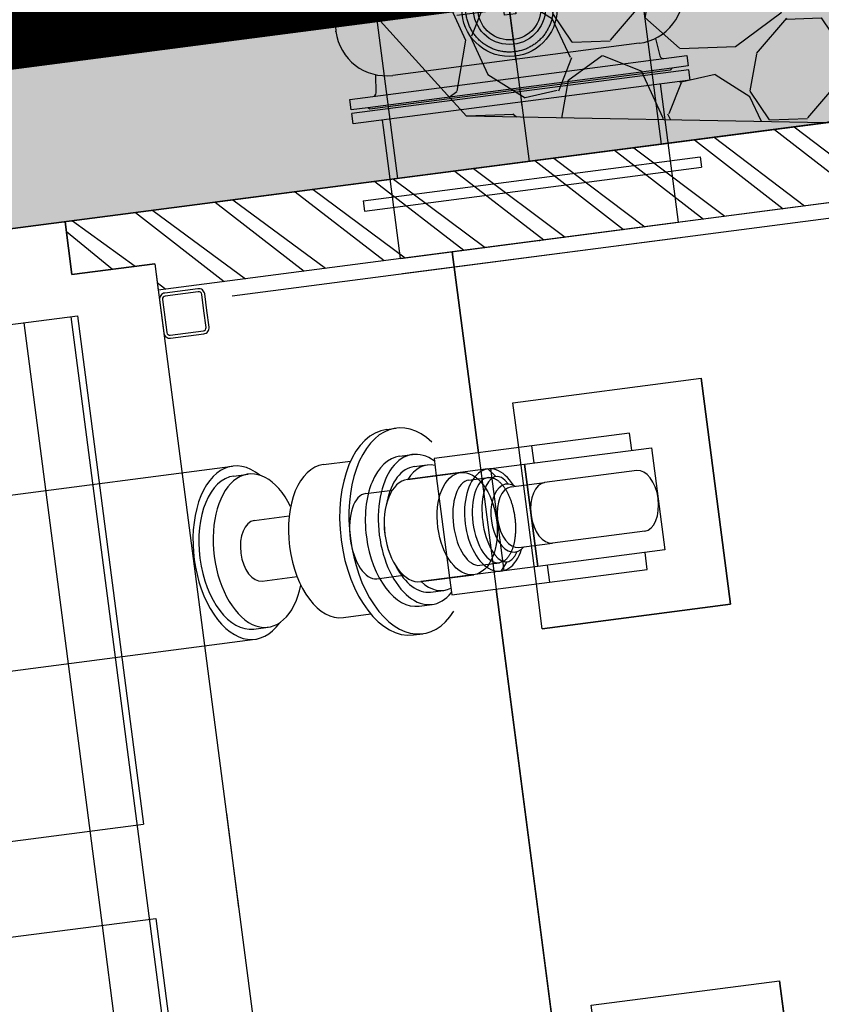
# Model space of a CAD drawing. Extents: x 117893332 to 118394757, y 454959407 to 455669244.
# Tile 217 of 256: x 118207908 to 118210019, y 455259149 to 455261741. Entities that reach past the tile are written whole.
import ezdxf

# ---------------------------------------------------------------- set-up
doc = ezdxf.new("R2010")
doc.units = 0
doc.header["$LTSCALE"] = 200
for name, pattern in [('CENTER', [2, 1.25, -0.25, 0.25, -0.25]), ('DASHED', [19.049999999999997, 12.7, -6.35]), ('HIDDEN2', [4.762499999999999, 3.175, -1.5875]), ('Tauw_HIDDEN3', [2.8, 2, -0.8]), ('Tauw_L_Center1', [13, 8, -1.67, 1.66, -1.67])]:
    doc.linetypes.add(name, pattern=pattern)
doc.layers.get('0').update_dxf_attribs({"linetype": 'CONTINUOUS'})
for name, color, linetype in [('EL_N_A_EB00----REVISIE~-_-----', 1, 'CONTINUOUS'), ('KABELLOOP', 6, 'CONTINUOUS'), ('LEIDINGLOOP', 6, 'CONTINUOUS'), ('ME_N_A_EB00----aandrijving~-_-----', 135, 'CONTINUOUS'), ('ME_N_A_EB00----vijzel~-_-----', 135, 'CONTINUOUS'), ('ME_N_H_EB00----aandrijving~-_-----', 135, 'Tauw_HIDDEN3'), ('ZU_N_-_DX1AMA--_maatvoering_ANG__18_^200', 7, 'CONTINUOUS'), ('ZU_N_-_EL999---LS_gvk700_vgr05~H_-----', 2, 'Tauw_L_Center1'), ('ZU_N_-_EL999---LS_gvk700_vgr05~W_-----', 2, 'CONTINUOUS'), ('ZU_N_A_EL990---L__GY-FM700_pn10~W_-----', 8, 'CONTINUOUS'), ('ZU_N_A_EL990---LS_GY-FM700_pn10~W_-----', 8, 'CONTINUOUS'), ('ZU_N_A_EL999---A__GY-spindelpot~-_-----', 8, 'CONTINUOUS'), ('ZU_N_A_EL999---LS_GY-AFSLUITER-700_pn10~W_-----', 8, 'CONTINUOUS'), ('ZU_N_A_EV02----_kant verharding ov betontegels-halfsteensverband~k_-----', 253, 'CONTINUOUS'), ('ZU_N_A_HV01----_arcering verharding gv asfalt~v_-----', 253, 'CONTINUOUS'), ('ZU_N_A_HV01----_arcering verharding ov grind~v_-----', 253, 'CONTINUOUS'), ('ZU_N_A_HV01AAR-_arcering verharding ov grind~s_-----', 253, 'CONTINUOUS'), ('ZU_N_A_HV02----molgoot ov betonstraatsteen~v_-----', 253, 'CONTINUOUS'), ('ZU_N_D_EB00----ONDERDEEL~-_-----', 2, 'CONTINUOUS'), ('ZU_N_D_EB00--F-METSELWERK~-_-----', 7, 'CONTINUOUS')]:
    doc.layers.add(name, color=color, linetype=linetype)
doc.layers.add('INFO', color=6, linetype='CONTINUOUS', plot=False)
doc.layers.add('ZU_N_-_DX1AMA--_maatvoering_LIN__18_^200', color=7, linetype='CONTINUOUS', lineweight=18)
doc.styles.add('TAUW-ISOCP', font='tcb_isocp.shx')
doc.dimstyles.new('tzu18-dot_^200', dxfattribs={"dimscale": 200, "dimtxt": 1.8, "dimasz": 3, "dimexe": 2, "dimexo": 0, "dimgap": 0.5, "dimtad": 1, "dimdec": 0, "dimzin": 0, "dimdsep": 46, "dimtxsty": 'TAUW-ISOCP', "dimblk": 'DOTSMALL', "dimcen": 2, "dimdle": 1.5, "dimclre": 8, "dimadec": 0, "dimazin": 0, "dimtp": 1, "dimtm": 1, "dimtfac": 1, "dimtix": 1, "dimtmove": 1, "dimatfit": 3, "dimldrblk": 'DOTSMALL', "dimfxl": 1, "dimtvp": 0.5, "dimtolj": 1, "dimtzin": 0, "dimlwd": -1, "dimlwe": 5, "dimarcsym": 0})
pattern_1 = [(80.15837469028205, (118248197.504333, 455215256.2450484), (-519.4484706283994, 204.5673291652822), [136.36, -545.9699999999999]), (114.674251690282, (118248104.1793311, 455214718.3087171), (-519.4522493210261, 204.5570103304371), [136.36, -828.5899999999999]), (158.505112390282, (118248047.2492719, 455214842.216862), (-116.6336148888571, -672.269483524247), [111.56, -446.7]), (216.327513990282, (118248580.3641231, 455215350.5527365), (519.4528186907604, -204.5644303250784), [111.56, -677.95]), (260.158374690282, (118247853.5731472, 455214817.0066498), (519.4484706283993, -204.5673291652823), [136.36, -545.9699999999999]), (294.6742516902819, (118247830.2700628, 455214682.6548088), (519.452249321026, -204.5570103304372), [136.36, -828.5899999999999]), (338.505112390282, (118247887.109584, 455214558.7449633), (116.6336148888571, 672.269483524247), [111.56, -446.7]), (36.32751399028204, (118247471.5445072, 455214722.4340285), (-519.4528186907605, 204.5644303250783), [111.56, -677.95]), (80.15837469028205, (118247662.4380535, 455213855.5421481), (-636.0742566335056, -467.7116370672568), [121.7, -560.61]), (138.268162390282, (118249241.5929214, 455213361.7755754), (-519.4455923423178, 204.5596851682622), [122.34, -1809.56]), (182.0032946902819, (118247591.9378671, 455214056.8965694), (-1155.527501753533, -263.1445632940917), [148.58, -1527.41]), (216.327513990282, (118247560.7880993, 455214724.0065625), (-116.6272087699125, -672.2821011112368), [147.88, -641.66]), (260.158374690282, (118247324.3162447, 455213964.1062804), (636.0742566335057, 467.7116370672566), [122.42, -559.8799999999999]), (138.268162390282, (118248952.8003716, 455213148.5450379), (-519.4455923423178, 204.5596851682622), [122.05, -1809.86]), (182.0032946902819, (118247542.5907006, 455213767.4152691), (519.4481581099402, -204.5566902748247), [148.23, -1527.77]), (36.32751399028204, (118247542.5907006, 455213767.4152691), (116.6272087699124, 672.2821011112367), [148.77, -640.77]), (124.085298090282, (118248741.4166619, 455212685.6880116), (402.8239520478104, -876.8330482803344), [91.38, -2273.059999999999]), (182.0032946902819, (118247248.6700048, 455214047.3383011), (519.4481581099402, -204.5566902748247), [91.58999999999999, -1584.39]), (229.178732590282, (118245884.987629, 455213108.7148913), (-752.6957943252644, -1139.991792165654), [122.33, -2002.14]), (260.158333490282, (118248518.8884684, 455212665.5964541), (519.4483235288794, -204.5677026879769), [98.47, -583.8399999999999]), (124.085298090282, (118248553.3200312, 455212492.8053166), (402.8239520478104, -876.8330482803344), [91.48, -2272.95]), (182.0032946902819, (118247212.0152939, 455213782.2897098), (519.4481581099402, -204.5566902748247), [100.47, -1575.52]), (229.178732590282, (118246008.496436, 455212926.3011627), (-752.6957943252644, -1139.991792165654), [104.97, -2019.5]), (80.15833349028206, (118247280.6364327, 455213861.7216769), (-519.4483235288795, 204.5677026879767), [111.56, -570.75]), (147.657872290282, (118248216.1412204, 455214102.4384344), (-519.4458520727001, 204.5641717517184), [108.56, -3442.36]), (192.829331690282, (118248124.4287349, 455214160.506144), (-636.0740668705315, -467.7148960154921), [95.27999999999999, -1089.83]), (248.355151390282, (118246642.7619532, 455212531.659454), (-116.6333622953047, -672.2727902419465), [87.77999999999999, -2585.23]), (294.6742516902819, (118247999.1521842, 455214057.7662294), (116.6337732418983, 672.270897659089), [111.58, -853.36]), (147.657872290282, (118248143.4663582, 455213894.47801), (-519.4458520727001, 204.5641717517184), [115.69, -3435.23]), (192.829331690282, (118248228.0665938, 455213913.7492485), (-636.0740668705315, -467.7148960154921), [86.77, -1098.34]), (248.355151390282, (118246873.9568269, 455212393.3647004), (-116.6333622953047, -672.2727902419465), [93.94000000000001, -2579.08]), (114.674251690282, (118248262.7262007, 455214001.0634705), (-116.6337732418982, -672.2708976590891), [111.56, -853.3799999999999])]

# ---------------------------------------------------------------- blocks, each defined once
blk = doc.blocks.new('A$C5FFD7D3A')
at = {"layer": 'ME_N_A_EB00----aandrijving~-_-----', "color": 0}
for p, q in [((217.3434344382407, -1643.459353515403), (-301.5297674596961, -1643.459353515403)), ((-301.5297674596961, -1643.459353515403), (-301.5297674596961, -1688.697448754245)), ((-42.13162010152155, -1688.697448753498), (-42.09316651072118, -1643.459353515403)), ((217.3434344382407, -1688.697448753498), (217.3434344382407, -1643.459353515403)), ((-492.0225533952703, -1711.316496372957), (-421.0362957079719, -1711.316496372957)), ((-378.0176240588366, -1688.697448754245), (-237.2719112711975, -1688.697448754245)), ((-218.0267259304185, -1711.316496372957), (-166.5310254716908, -1711.316496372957)), ((-156.4222888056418, -1688.697448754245), (-67.48578113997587, -1688.697448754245)), ((-156.4222888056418, -1960.126020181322), (-156.4222888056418, -1688.697448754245)), ((-67.48578113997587, -1688.697448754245), (-67.48578113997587, -1960.126020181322)), ((-67.48578113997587, -1688.697448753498), (269.8317897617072, -1688.697448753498)), ((-67.48578113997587, -1960.12602018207), (-67.48578113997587, -1688.697448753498)), ((269.8317897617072, -1688.697448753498), (269.8317897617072, -1960.12602018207)), ((-492.0225533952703, -1937.506972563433), (-421.0362957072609, -1937.506972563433)), ((-218.0267259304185, -1937.506972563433), (-166.5310254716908, -1937.506972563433)), ((-378.0176240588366, -1960.126020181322), (-237.2719112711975, -1960.126020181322)), ((-301.5297674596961, -1960.126020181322), (-301.5297674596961, -2005.364115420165)), ((-67.48578113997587, -1960.126020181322), (-156.4222888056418, -1960.126020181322)), ((269.8317897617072, -1960.12602018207), (-67.48578113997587, -1960.12602018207)), ((-42.13162010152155, -1960.12602018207), (-42.09316651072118, -2005.364115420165)), ((217.3434344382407, -2005.364115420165), (217.3434344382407, -1960.12602018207)), ((-301.5297674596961, -2005.364115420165), (217.3434344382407, -2005.364115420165))]:
    blk.add_line(p, q, dxfattribs=at)
for centre, major_axis, ratio in [((-492.0225533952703, -1824.411734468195), (0, -113.0952380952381), 0.4919922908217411), ((-378.0176240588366, -1824.411734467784), (0, -135.7142857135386), 0.573437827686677), ((-218.0267259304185, -1824.411734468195), (0, -113.0952380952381), 0.4919922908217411), ((-166.5310254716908, -1824.411734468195), (0, -113.0952380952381), 0.4919922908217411)]:
    blk.add_ellipse(centre, major_axis=major_axis, ratio=ratio, start_param=3.141592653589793, end_param=6.283185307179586, dxfattribs=at)
blk.add_ellipse((-237.2719112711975, -1824.411734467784), major_axis=(0, 135.714285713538), ratio=0.5734378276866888, dxfattribs=at)
at = {"layer": 'ME_N_A_EB00----aandrijving~-_-----', "color": 0, "extrusion": (0, 0, -1)}
for major_axis, ratio, start_param, end_param in [((1.517552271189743e-11, 113.0952380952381), 0.4919922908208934, -2.726707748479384e-13, 0.1826891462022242), ((-1.573135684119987e-11, 113.0952380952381), 0.4919922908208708, 2.958903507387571, 3.141592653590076)]:
    blk.add_ellipse((-166.5310254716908, -1824.411734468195), major_axis=major_axis, ratio=ratio, start_param=start_param, end_param=end_param, dxfattribs=at)
at = {"layer": 'ME_N_A_EB00----vijzel~-_-----', "color": 0}
for p, q in [((-415.4295346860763, -1550.98294676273), (-390.761819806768, -1550.98294676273)), ((-5331.714444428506, -1594.602210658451), (-830.1898692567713, -1594.602210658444)), ((-830.1898692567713, -1620.766294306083), (-792.2566484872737, -1620.766294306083)), ((-592.4913488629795, -1621.248708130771), (-520.2862921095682, -1621.248708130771)), ((-390.761819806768, -1625.356812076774), (-356.3940225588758, -1625.356812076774)), ((-356.3940225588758, -1657.373211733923), (-321.5395914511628, -1657.373211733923)), ((-164.6547730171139, -1688.697448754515), (-377.9018956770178, -1688.697448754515)), ((-164.6547730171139, -1688.697448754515), (-146.2232511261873, -1711.316496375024)), ((-792.2566484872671, -1744.079807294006), (-699.4690377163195, -1743.85573421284)), ((-110.3466191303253, -1743.597393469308), (-21.41011146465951, -1743.597393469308)), ((223.7561200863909, -1743.597393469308), (-21.41011146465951, -1743.597393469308)), ((-792.2566484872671, -1904.743661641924), (-699.524456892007, -1904.743661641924)), ((-110.3466191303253, -1904.261247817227), (-21.41011146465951, -1904.261247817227)), ((223.7561200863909, -1904.261247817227), (-21.41011146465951, -1904.261247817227)), ((-164.6547730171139, -1960.126020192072), (-146.2232511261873, -1937.506972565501)), ((-164.6547730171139, -1960.126020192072), (-377.9018956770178, -1960.126020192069)), ((-356.3940225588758, -1990.485429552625), (-321.5395914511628, -1990.967843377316)), ((-830.1898692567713, -2027.092346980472), (-792.2566484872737, -2027.092346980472)), ((-592.4913488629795, -2027.574760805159), (-519.6694701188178, -2027.574760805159)), ((-390.761819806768, -2023.466656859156), (-356.3940225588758, -2023.466656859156)), ((-5331.714444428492, -2054.221258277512), (-830.1898692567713, -2054.221258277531)), ((-415.4295346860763, -2096.875694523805), (-390.761819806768, -2096.875694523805))]:
    blk.add_line(p, q, dxfattribs=at)
for centre, major_axis, ratio, start_param, end_param in [((-390.761819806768, -1823.929320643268), (-1.657759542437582e-11, 272.946373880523), 0.5735764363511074, -0.6064697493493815, 3.748062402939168), ((-415.4295346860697, -1823.929320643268), (8.324692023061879e-12, -272.9463738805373), 0.5735764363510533, 3.141592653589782, 6.283185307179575), ((-830.1898692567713, -1824.411734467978), (-6.058611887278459e-12, 229.8095238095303), 0.5735764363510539, -0.5435866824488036, 3.699767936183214), ((-792.2566484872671, -1823.929320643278), (-2.291034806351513e-12, 203.1630263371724), 0.573576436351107, -1.031086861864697, 4.169909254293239), ((-830.1898692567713, -1823.929320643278), (0, -203.1630263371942), 0.5735764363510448, 3.141592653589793, 6.283185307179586), ((-592.4913488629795, -1824.411734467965), (0, -203.1630263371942), 0.5735764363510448, 3.141592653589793, 6.283185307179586), ((-390.761819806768, -1824.411734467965), (-1.282295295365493e-11, 199.054922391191), 0.5735764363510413, -1.123545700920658e-13, 1.570796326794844), ((-356.3940225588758, -1824.411734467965), (8.521566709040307e-12, 199.0549223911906), 0.5735764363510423, -0.501264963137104, 1.570796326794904), ((-356.3940225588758, -1823.929320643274), (5.138933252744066e-12, 166.556108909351), 0.5735764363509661, -8.415490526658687e-14, 1.045903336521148), ((-321.5395914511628, -1824.411734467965), (2.357359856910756e-11, 166.5561089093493), 0.5735764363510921, -0.2110178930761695, 0.6183669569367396), ((-164.6547730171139, -1824.411734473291), (-3.806955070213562e-12, 135.7142857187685), 0.5735764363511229, -0.8992071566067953, 4.033312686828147), ((-377.9018956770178, -1824.411734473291), (0, -135.7142857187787), 0.5735764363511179, 3.141592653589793, 6.283185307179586), ((-146.2232511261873, -1824.411734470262), (5.692255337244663e-12, 113.0952380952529), 0.4399999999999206, -0.6598227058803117, 3.79224408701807), ((-121.4537714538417, -1824.693695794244), (-6.761437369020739e-14, 90.19422915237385), 0.5735764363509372, -0.4530195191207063, 3.631917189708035), ((-792.2566484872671, -1824.411734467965), (0, -80.33192717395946), 0.5735764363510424, 3.141592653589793, 6.283185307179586), ((-110.3466191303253, -1823.929320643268), (0, -80.33192717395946), 0.5735764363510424, 3.141592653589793, 6.283185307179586), ((-21.41011146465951, -1823.929320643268), (0, -80.33192717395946), 0.5735764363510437, 3.141592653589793, 6.283185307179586), ((223.7561200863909, -1823.929320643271), (0, 80.33192717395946), 0.5735764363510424, 3.141592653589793, 6.283185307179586), ((-390.761819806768, -1824.411734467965), (8.798180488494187e-12, 199.054922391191), 0.5735764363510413, 1.570796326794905, 3.141592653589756), ((-356.3940225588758, -1824.411734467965), (1.177511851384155e-11, 199.0549223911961), 0.5735764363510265, 1.570796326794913, 3.642857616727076), ((-356.3940225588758, -1823.929320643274), (1.344284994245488e-11, 166.556108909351), 0.5735764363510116, 2.121418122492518, 3.141592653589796), ((-321.5395914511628, -1824.411734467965), (9.534080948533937e-12, 166.5561089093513), 0.5735764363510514, 2.523225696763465, 3.352610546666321)]:
    blk.add_ellipse(centre, major_axis=major_axis, ratio=ratio, start_param=start_param, end_param=end_param, dxfattribs=at)
at = {"layer": 'ME_N_H_EB00----aandrijving~-_-----', "color": 0}
blk.add_line((-301.5297674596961, -1688.697448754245), (-301.5297674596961, -1960.126020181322), dxfattribs=at)
at = {"layer": 'ME_N_H_EB00----aandrijving~-_-----', "color": 0, "extrusion": (0, 0, -1)}
blk.add_ellipse((-166.5310254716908, -1824.411734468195), major_axis=(1.107901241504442e-16, 113.0952380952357), ratio=0.4919922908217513, start_param=0.1826891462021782, end_param=2.958903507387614, dxfattribs=at)
blk = doc.blocks.new('_ZUSTRPBA')
at = {"linetype": 'CENTER'}
for p, q in [((0, 140), (0, -140)), ((-140, 0), (140, 0))]:
    blk.add_line(p, q, dxfattribs=at)
at = {"color": 8, "linetype": 'HIDDEN2'}
blk.add_circle((0, 0), 115, dxfattribs=at)
for radius in [95, 83]:
    blk.add_circle((0, 0), radius)
at = {"linetype": 'CENTER'}
blk.add_point((0, 0), dxfattribs=at)
blk = doc.blocks.new('_FMNW700(400)')
at = {"color": 0}
for p, q in [((136.2499999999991, 447.5), (136.2499999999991, -447.5)), ((163.75, 447.5), (136.2499999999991, 447.5)), ((163.75, 447.5), (163.7499999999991, -447.5)), ((367.4999999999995, -447.5), (367.5000000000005, 447.5000000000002)), ((367.5000000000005, 447.5000000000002), (395.0000000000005, 447.5000000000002)), ((395.0000000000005, -447.5), (395.0000000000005, 447.5000000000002)), ((399.9999999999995, -398.5), (399.9999999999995, 398.5)), ((4.547473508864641e-13, 369), (-4.547473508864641e-13, -369)), ((4.547473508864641e-13, 369), (347.5000000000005, 369)), ((347.5000000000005, 369), (367.5000000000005, 369)), ((4.547473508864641e-13, -369), (347.5000000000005, -369)), ((347.5000000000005, -369), (367.5000000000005, -369)), ((163.7499999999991, -447.5), (136.2499999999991, -447.5)), ((367.4999999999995, -447.5), (395.0000000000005, -447.5))]:
    blk.add_line(p, q, dxfattribs=at)
for p in [(4.547473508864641e-13, 0), (399.9999999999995, 0)]:
    blk.add_point(p, dxfattribs=at)
blk = doc.blocks.new('meAF700T-Z')
for p, q in [((-424.9999999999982, 447.5), (-397.4999999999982, 447.5)), ((-424.9999999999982, 403.5), (-424.9999999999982, 447.5)), ((-397.4999999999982, 447.5), (-397.5, -447.5)), ((-32.49999999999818, 447.5), (-4.999999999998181, 447.5)), ((-32.5, -447.5), (-32.49999999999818, 447.5)), ((-4.999999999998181, 447.5), (-4.999999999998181, 403.5)), ((-429.9999999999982, 398.5), (-424.9999999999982, 403.5)), ((-430, -398.5), (-429.9999999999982, 398.5)), ((-425, -403.5), (-424.9999999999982, 403.5)), ((-4.999999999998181, 403.5), (1.818989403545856e-12, 398.5)), ((-4.999999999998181, 403.5), (-5, -403.5)), ((1.818989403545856e-12, 398.5), (0, -398.5)), ((-388.6644381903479, 376.4641065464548), (-341.6600291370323, 370.9532447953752)), ((-88.33997086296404, 370.9532447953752), (-41.33556180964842, 376.4641065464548)), ((-349.135275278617, 326.7999992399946), (-349.1352752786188, -326.7999992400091)), ((-80.8647247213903, 326.7999992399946), (-80.86472472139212, -326.7999992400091)), ((-341.6600291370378, -370.953244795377), (-388.6644381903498, -376.4641065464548)), ((-41.33556180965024, -376.4641065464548), (-88.33997086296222, -370.953244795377)), ((-425, -403.5), (-430, -398.5)), ((-425, -447.5), (-425, -403.5)), ((0, -398.5), (-5, -403.5)), ((-5, -403.5), (-5, -447.5)), ((-397.5, -447.5), (-425, -447.5)), ((-5, -447.5), (-32.5, -447.5))]:
    blk.add_line(p, q)
blk.add_lwpolyline([(-200, 15), (-200, -15), (-230, -15), (-230, 15)], close=True)
blk.add_circle((-215, -1.818989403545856e-12), 125.5250915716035)
for centre, radius, start, end in [((-215, 326.7999992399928), 134.1352752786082, 0, 180), ((-387.4999999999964, 386.3960793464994), 10, 180, 263.3130906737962), ((-42.49999999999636, 386.3960793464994), 10.00000000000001, 276.6869093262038, 0), ((-215, -326.7999992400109), 134.1352752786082, 180, 0), ((-387.4999999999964, -386.396079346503), 10.00000000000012, 96.68690932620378, 180), ((-42.49999999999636, -386.396079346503), 10, 0, 83.31309067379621)]:
    blk.add_arc(centre, radius, start, end)
for p in [(-214.9999999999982, 460.9352745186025), (-430, 0), (0, 0), (-215, -460.935274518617)]:
    blk.add_point(p)
blk = doc.blocks.new('A$C771F1ADE')
at = {"layer": 'ZU_N_D_EB00--F-METSELWERK~-_-----'}
h = blk.add_hatch(dxfattribs=at)
h.set_pattern_fill('10300013,O', color=256, scale=75000, angle=270)
h.set_pattern_definition([(44.9999999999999, (1745.999999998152, -8817.531754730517), (-106.0660171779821, 106.0660171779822), []), (44.9999999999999, (1745.999999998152, -8764.499254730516), (-106.0660171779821, 106.0660171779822), [])])
h.paths.add_polyline_path([(2525.000000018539, -7392.531754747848), (2385.000000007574, -7392.531754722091), (2385.000000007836, -7612.531754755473), (2315.000000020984, -7612.5317547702), (2314.999999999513, -10032.53175471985), (1009.000000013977, -10032.53175472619), (1009.000000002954, -10127.53175473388), (966.9999999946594, -10127.53175475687), (966.9999999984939, -10242.53175477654), (2525.000000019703, -10242.5317547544)])
at = {"layer": 'ZU_N_A_EL990---L__GY-FM700_pn10~W_-----'}
blk.add_point((2674.999999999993, -8625), dxfattribs=at)
at = {"layer": 'ZU_N_D_EB00--F-METSELWERK~-_-----'}
for p, q in [((674.9999999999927, -2000.000000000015), (674.9999999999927, -7392.531754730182)), ((924.9999999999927, -2000.000000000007), (924.9999999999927, -7392.531754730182)), ((2274.999999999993, -2000.000000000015), (2274.999999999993, -7392.531754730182)), ((674.9999999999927, -7249.999999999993), (-925.0000000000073, -7249.999999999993)), ((2274.999999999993, -7249.999999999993), (674.9999999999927, -7249.999999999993)), ((674.9999999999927, -7392.531754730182), (-675.0000000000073, -7392.531754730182)), ((2274.999999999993, -7392.531754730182), (924.9999999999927, -7392.531754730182)), ((2385, -7612.531754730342), (2385, -7392.531754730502)), ((2385, -7392.531754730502), (2524.999999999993, -7392.531754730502)), ((2524.999999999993, -7392.531754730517), (2385, -7392.531754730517)), ((2385, -7392.531754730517), (2385, -7612.531754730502)), ((2524.999999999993, -10242.5317547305), (2524.999999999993, -7392.531754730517)), ((2274.999999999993, -7612.531754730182), (-2275.000000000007, -7612.531754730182)), ((924.9999999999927, -7612.531754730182), (674.9999999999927, -7612.531754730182)), ((2385, -7612.531754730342), (2274.999999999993, -7612.531754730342)), ((2314.999999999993, -10032.5317547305), (2314.999999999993, -7612.531754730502)), ((2385, -7612.531754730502), (2314.999999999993, -7612.531754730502)), ((2274.999999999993, -7803.417097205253), (2274.999999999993, -9750)), ((2524.999999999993, -7803.417097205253), (2524.999999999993, -10000)), ((2524.999999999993, -11400), (2524.999999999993, -7803.417097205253)), ((2274.999999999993, -8256), (2274.999999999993, -8994)), ((180.952380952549, -8393.097998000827), (1419.047619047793, -8393.097998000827)), ((1780.952380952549, -8393.097998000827), (1419.047619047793, -8393.097998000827)), ((1780.952380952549, -8393.097998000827), (2314.999999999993, -8393.097998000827)), ((300.0000000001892, -8500.000000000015), (300.0000000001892, -9000.000000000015)), ((1300.000000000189, -8500.000000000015), (1419.047619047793, -8500.000000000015)), ((1300.000000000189, -8500.000000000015), (1300.000000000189, -9000.000000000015)), ((1419.047619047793, -8500.000000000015), (1780.952380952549, -8500.000000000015)), ((1780.952380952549, -8500.000000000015), (1900.000000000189, -8500.000000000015)), ((1900.000000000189, -8500.000000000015), (1900.000000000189, -9000.000000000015)), ((-299.9999999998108, -9000.000000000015), (300.0000000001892, -9000.000000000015)), ((1300.000000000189, -9000.000000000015), (1900.000000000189, -9000.000000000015))]:
    blk.add_line(p, q, dxfattribs=at)
for points in [[(2524.999999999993, -7392.531754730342), (2524.999999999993, -1275.000000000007)], [(2274.999999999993, -7375), (-2525.000000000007, -7375)], [(64.47795821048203, -10090.05873803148), (807.0182481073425, -10090.05873802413), (807.0182481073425, -10090.05320673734), (827.0182481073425, -10090.05320673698), (860.0512680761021, -10090.05320673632), (885.2194256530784, -10090.05320673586), (941.9999999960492, -10090.05320673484), (941.9999999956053, -10032.5317547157), (996.9999999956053, -10032.53175471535), (996.9999999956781, -10042.53175471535), (1008.999999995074, -10042.53175471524), (1008.999999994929, -10032.5317547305), (2314.999999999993, -10032.5317547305), (2314.999999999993, -8393.097998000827), (1780.952380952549, -8393.097998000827), (1419.047619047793, -8393.097998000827), (180.952380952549, -8393.097998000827)]]:
    blk.add_lwpolyline(points, dxfattribs=at)
for points in [[(2244.999999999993, -7732.531754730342), (2288.999999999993, -7732.531754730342, 0.414213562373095), (2304.999999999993, -7716.531754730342), (2304.999999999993, -7628.531754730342, 0.414213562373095), (2288.999999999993, -7612.531754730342), (2200.999999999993, -7612.531754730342, 0.4142135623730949), (2184.999999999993, -7628.531754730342), (2184.999999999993, -7716.531754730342, 0.414213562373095), (2200.999999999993, -7732.531754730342)], [(2244.999999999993, -7724.531754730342), (2288.999999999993, -7724.531754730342, 0.4142135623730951), (2296.999999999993, -7716.531754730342), (2296.999999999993, -7628.531754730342, 0.4142135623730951), (2288.999999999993, -7620.531754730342), (2200.999999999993, -7620.531754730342, 0.4142135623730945), (2192.999999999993, -7628.531754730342), (2192.999999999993, -7716.531754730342, 0.4142135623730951), (2200.999999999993, -7724.531754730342)]]:
    blk.add_lwpolyline(points, format="xyb", close=True, dxfattribs=at)
for points in [[(300.0000000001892, -9000), (-299.9999999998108, -9000.000000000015), (-299.9999999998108, -8500.000000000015), (-180.952380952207, -8500.000000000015), (180.952380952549, -8500.000000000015), (300.0000000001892, -8500.000000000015)], [(1300.000000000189, -8500.000000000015), (1419.047619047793, -8500.000000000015), (1780.952380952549, -8500.000000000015), (1900.000000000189, -8500.000000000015), (1900.000000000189, -9000), (1300.000000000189, -9000.000000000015)]]:
    blk.add_lwpolyline(points, close=True, dxfattribs=at)
at = {"layer": 'ZU_N_A_EL990---LS_GY-FM700_pn10~W_-----'}
blk.add_blockref('_FMNW700(400)', (2314.999999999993, -8624.999999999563), dxfattribs=at)
at = {"layer": 'ZU_N_A_EL999---A__GY-spindelpot~-_-----'}
blk.add_blockref('_ZUSTRPBA', (2931.052090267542, -8625), dxfattribs=at)
at = {"layer": 'ZU_N_A_EL999---LS_GY-AFSLUITER-700_pn10~W_-----', "rotation": 180}
blk.add_blockref('meAF700T-Z', (2714.999999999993, -8624.999999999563), dxfattribs=at)
at = {"layer": 'ZU_N_D_EB00--F-METSELWERK~-_-----', "rotation": 270}
blk.add_blockref('A$C5FFD7D3A', (3424.411734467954, -8576.911652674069), dxfattribs=at)
blk = doc.blocks.new('_DotSmall')
at = {"color": 0, "linetype": 'ByBlock', "const_width": 0.5}
blk.add_lwpolyline([(-0.0625, 0, 1), (0.0625, 0, 1)], format="xyb", close=True, dxfattribs=at)
blk = doc.blocks.new('*D202')
at = {"layer": 'ZU_N_-_DX1AMA--_maatvoering_LIN__18_^200', "color": 8, "lineweight": 5, "transparency": 16777216}
for p, q in [((118231463.3724737, 455266591.1341974), (118231318.805182, 455267701.7647846)), ((118200697.0387031, 455260255.1642897), (118200254.0805079, 455263658.1672418))]:
    blk.add_line(p, q, dxfattribs=at)
at = {"layer": 'ZU_N_-_DX1AMA--_maatvoering_LIN__18_^200', "color": 0, "transparency": 16777216}
blk.add_line((118200008.2213479, 455263222.7900794), (118231667.9266931, 455267343.8343856), dxfattribs=at)
at = {"layer": 'ZU_N_-_DX1AMA--_maatvoering_LIN__18_^200', "color": 0, "transparency": 16777216, "xscale": 600, "yscale": 600, "zscale": 600}
for p, rotation in [((118231370.4363576, 455267305.1110039), 7.416313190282), ((118200305.7116834, 455263261.5134611), 187.416313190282)]:
    blk.add_blockref('_DotSmall', p, dxfattribs=dict(at, rotation=rotation))
at = {"layer": 'ZU_N_-_DX1AMA--_maatvoering_LIN__18_^200', "color": 0, "transparency": 16777216, "insert": (118215874.2204171, 455265005.6194494), "char_height": 360, "attachment_point": 5, "rotation": 187.416313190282, "style": 'TAUW-ISOCP'}
blk.add_mtext('\\A1;31327', dxfattribs=at)
blk = doc.blocks.new('*D260')
at = {"layer": 'ZU_N_-_DX1AMA--_maatvoering_ANG__18_^200', "transparency": 16777216}
for start, end in [(81.44579739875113, 94.4721517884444), (55.36741433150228, 71.19797776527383)]:
    blk.add_arc((118197478.4223946, 455230764.0291032), 8397.721269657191, start, end, dxfattribs=at)
for points in [[(118196831.0725284, 455239064.5696213), (118196816.1553243, 455239207.794888), (118196393.9381263, 455239091.4306424)], [(118202293.3751332, 455237731.9562287), (118202208.5177236, 455237615.6152641), (118202599.9693222, 455237419.2135177)]]:
    blk.add_solid(points, dxfattribs=at)
at = {"layer": 'ZU_N_-_DX1AMA--_maatvoering_ANG__18_^200', "transparency": 16777216, "insert": (118199464.2062405, 455238923.5869981), "char_height": 360, "attachment_point": 5, "rotation": 346.3218875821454, "style": 'TAUW-ISOCP'}
blk.add_mtext('\\A1;45.00°', dxfattribs=at)
blk = doc.blocks.new('*D264')
at = {"layer": 'ZU_N_-_DX1AMA--_maatvoering_LIN__18_^200', "color": 0, "transparency": 16777216}
blk.add_line((118214687.395507, 455249478.3887108), (118199375.6304438, 455367110.2155476), dxfattribs=at)
at = {"layer": 'ZU_N_-_DX1AMA--_maatvoering_LIN__18_^200', "color": 8, "lineweight": 5, "transparency": 16777216}
for p, q in [((118199860.5893249, 455366870.8102841), (118199017.7000448, 455366761.0940365)), ((118213607.3584295, 455249640.3345164), (118215045.325906, 455249827.5102218))]:
    blk.add_line(p, q, dxfattribs=at)
at = {"layer": 'ZU_N_-_DX1AMA--_maatvoering_LIN__18_^200', "color": 0, "transparency": 16777216, "xscale": 600, "yscale": 600, "zscale": 600}
for p, rotation in [((118199414.3538255, 455366812.7252121), 97.41631319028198), ((118214648.6721253, 455249775.8790463), 277.416313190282)]:
    blk.add_blockref('_DotSmall', p, dxfattribs=dict(at, rotation=rotation))
at = {"layer": 'ZU_N_-_DX1AMA--_maatvoering_LIN__18_^200', "color": 0, "transparency": 16777216, "insert": (118211935.318107, 455268451.5715182), "char_height": 360, "attachment_point": 5, "rotation": 97.41631319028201, "style": 'TAUW-ISOCP'}
blk.add_mtext('\\A1;118024', dxfattribs=at)
blk = doc.blocks.new('*D265')
at = {"layer": 'ZU_N_-_DX1AMA--_maatvoering_LIN__18_^200', "color": 0, "transparency": 16777216}
blk.add_line((118213544.9120283, 455251127.9810395), (118198463.3267481, 455366991.4638439), dxfattribs=at)
at = {"layer": 'ZU_N_-_DX1AMA--_maatvoering_LIN__18_^200', "color": 8, "lineweight": 5, "transparency": 16777216}
for p, q in [((118198948.2856293, 455366752.0585803), (118198105.3963491, 455366642.3423328)), ((118211639.7013319, 455251182.5165895), (118213902.8424273, 455251477.1025505))]:
    blk.add_line(p, q, dxfattribs=at)
at = {"layer": 'ZU_N_-_DX1AMA--_maatvoering_LIN__18_^200', "color": 0, "transparency": 16777216, "xscale": 600, "yscale": 600, "zscale": 600}
for p, rotation in [((118198502.0501298, 455366693.9735084), 97.41631319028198), ((118213506.1886466, 455251425.471375), 277.416313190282)]:
    blk.add_blockref('_DotSmall', p, dxfattribs=dict(at, rotation=rotation))
at = {"layer": 'ZU_N_-_DX1AMA--_maatvoering_LIN__18_^200', "color": 0, "transparency": 16777216, "insert": (118211029.0314439, 455268286.5942804), "char_height": 360, "attachment_point": 5, "rotation": 97.41631319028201, "style": 'TAUW-ISOCP'}
blk.add_mtext('\\A1;116241', dxfattribs=at)
blk = doc.blocks.new('A$C051E189E')
at = {"layer": 'LEIDINGLOOP', "linetype": 'DASHED', "const_width": 200}
blk.add_lwpolyline([(121473.4475425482, -29104.60709685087), (75382.6683382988, -29104.62439984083), (75382.6683382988, -11142.43978345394), (74473.44061136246, -11142.44013485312)], dxfattribs=at)
blk = doc.blocks.new('A$C6DFC50BF')
at = {"layer": 'KABELLOOP', "linetype": 'DASHED', "const_width": 200}
blk.add_lwpolyline([(121473.4475425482, -29104.60709685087), (75382.6683382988, -29104.62439984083), (75382.6683382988, -11142.43978345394), (74473.44061136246, -11142.44013485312)], dxfattribs=at)

msp = doc.modelspace()

# ---------------------------------------------------------------- hatches: boundary and pattern name
at = {"layer": 'ZU_N_A_HV01----_arcering verharding gv asfalt~v_-----'}
h = msp.add_hatch(dxfattribs=at)
h.set_pattern_fill('ASFALT', color=256, scale=3000)
h.set_pattern_definition([(157.416313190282, (118248804.6750337, 455213277.5848131), (-144.0121693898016, -346.2448484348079), []), (217.416313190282, (118248804.6750337, 455213277.5848131), (227.8507499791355, -297.8406213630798), [])])
h.paths.add_polyline_path([(118253562.4644317, 455173882.7550641, -0.413670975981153), (118245855.7562277, 455163886.7559816), (118232779.448046, 455162183.4266028, -0.2396013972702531), (118226539.3488066, 455164396.4313046), (118222931.5859316, 455163926.7441258), (118222383.7487684, 455168135.4742161), (118218106.8741981, 455167574.5760993), (118214434.7360406, 455164219.5352659), (118215506.4412013, 455155986.2169401), (118286398.3345948, 455165213.991818), (118285827.6629735, 455169598.1464381), (118269443.6465182, 455167465.4905022, -0.4142135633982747), (118257765.8233637, 455176453.3294046), (118256227.8597453, 455188268.6539, -0.4142135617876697), (118265215.698611, 455199946.4769887), (118292266.1138908, 455203467.5444995), (118291600.0729585, 455208584.3784367), (118288512.0832502, 455208182.4244898, -0.4142135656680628), (118286360.315439, 455209838.5329916), (118282082.5253519, 455242702.4295251), (118277103.5895731, 455242054.3371087, -0.4142135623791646), (118269661.0073064, 455247782.5220213), (118267518.7053234, 455264240.6439259), (118262945.7468947, 455263645.3963049), (118267639.6027709, 455227475.8892438), (118267223.0791646, 455227421.9624292), (118267223.0953798, 455227421.8374796), (118252708.3945412, 455225558.9908816), (118252749.7655286, 455225241.1604559), (118251437.4330616, 455225070.8540304), (118250715.0444016, 455230620.5667782), (118243327.2569473, 455287376.853917), (118243629.7457429, 455287416.2279319), (118243124.354806, 455290872.4482069), (118240928.7488096, 455307740.0890951, -0.4142135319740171), (118245603.8051835, 455313814.3496923), (118274546.4505115, 455317581.7228291), (118274030.151141, 455321548.2621741), (118245583.3097502, 455317845.426291, -0.4142135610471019), (118239509.0486006, 455322520.4825709), (118233549.7710685, 455368302.3163094, 0.4142135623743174), (118222813.3463366, 455376565.6076621), (118207809.9167748, 455374612.6583502, 0.4142135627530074), (118199546.6254238, 455363876.233606), (118205505.9032047, 455318094.3984217, -0.4142123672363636), (118200830.8688669, 455312020.1400964), (118163460.5556403, 455307155.6086541), (118165370.8677974, 455292480.2047596), (118168069.5899988, 455292831.4889433), (118168020.6380423, 455293207.5597649, -0.4142128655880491), (118177008.4523232, 455304885.379675), (118193278.4294503, 455307003.2308075, -0.1343417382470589), (118196112.2678289, 455306610.6909133), (118204322.7715568, 455303093.5020068), (118205538.0756343, 455305921.5248985, -0.2648123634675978), (118209818.1357149, 455309156.2414026), (118230144.221444, 455311802.0275834, -0.4142136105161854), (118236218.4835087, 455307126.9714311), (118240860.0830218, 455271468.1296604, -0.4142135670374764), (118236185.026669, 455265393.868468), (118214172.9505057, 455262528.6259582), (118214897.7231318, 455256960.5985169, -0.4142135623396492), (118212810.3363711, 455254248.4745319), (118211683.2549989, 455254101.7658931), (118212034.0112402, 455251407.0995864), (118215577.2140856, 455248630.0588531), (118219142.1158661, 455249094.050086), (118218436.6095952, 455254511.7740204, -0.4142294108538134), (118220523.9794215, 455257224.0278775), (118236969.7760967, 455259364.7257031, -0.4142130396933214), (118243044.0360546, 455254689.6790598), (118246252.6892428, 455230039.716037)])
h.paths.add_polyline_path([(118261528.7105488, 455214269.2460867, -0.4142135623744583), (118263616.0973097, 455216981.3700716), (118275257.8857749, 455218496.745074, -0.414213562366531), (118277970.0097599, 455216409.3583131), (118278976.6705481, 455208675.7399464, -0.4142135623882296), (118276889.283787, 455205963.6159614), (118274097.8328038, 455205600.2615634, -0.4142135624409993), (118272506.4212083, 455206825.0918127), (118272485.2704835, 455206987.5811397), (118269242.6258282, 455206565.4962798), (118269263.7765531, 455206403.0069523, -0.4142135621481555), (118268038.9463059, 455204811.595358), (118265247.4953238, 455204448.240958, -0.4142135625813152), (118262535.371337, 455206535.6277188)], flags=16)
h.paths.add_polyline_path([(118241537.8751546, 455300913.520497), (118240100.0229776, 455300726.2209592), (118239912.72344, 455302164.0731364), (118241350.575617, 455302351.3726742)], flags=16)
h.paths.add_polyline_path([(118240440.7304615, 455309039.881115), (118239002.8782845, 455308852.5815772), (118238815.5787469, 455310290.4337544), (118240253.430924, 455310477.7332923)], flags=16)
h.paths.add_polyline_path([(118229627.9109464, 455315768.5622057), (118215546.7017315, 455313935.6554853, -0.4142135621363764), (118209472.4405793, 455318610.7117853), (118204138.0194814, 455359592.1202821, -0.4142394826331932), (118213125.739277, 455371270.8578054), (118217290.6037433, 455371812.9851407, -0.4142135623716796), (118228968.4268994, 455362825.1463385), (118234302.9672465, 455321842.823391, -0.4142135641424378)], flags=16)
h.paths.add_polyline_path([(118229573.6982125, 455316185.0486755), (118215492.4889975, 455314352.1419551, -0.4142135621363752), (118209888.927049, 455318664.9245196), (118204554.5035642, 455359646.3513534, -0.4142400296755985), (118213179.9520113, 455370854.3713357), (118217344.8164798, 455371396.4986713, -0.4142135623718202), (118228551.94043, 455362770.933602), (118233886.4807771, 455321788.6106545, -0.4142135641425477)], flags=0)
h.paths.add_polyline_path([(118232786.1213894, 455366810.1098367), (118231546.5936505, 455366648.6447184), (118231359.294113, 455368086.4968955), (118232598.8218518, 455368247.9620139)], flags=0)
at = {"layer": 'ZU_N_A_HV01----_arcering verharding ov grind~v_-----'}
h = msp.add_hatch(dxfattribs=at)
h.set_pattern_fill('BETONTEGELSHALF', color=256, scale=1200, angle=-1.272221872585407e-14)
h.set_pattern_definition([(97.41631319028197, (118248804.6750337, 455213277.5848131), (-356.9884025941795, -46.46805798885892), [359.9999999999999, 0]), (187.416313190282, (118248804.6750337, 455213277.5848131), (-46.4680579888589, 356.9884025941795), [360, -360]), (187.416313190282, (118248424.4526021, 455213409.6109564), (-46.4680579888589, 356.9884025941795), [360, -360]), (97.41631319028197, (118248626.1808324, 455213254.3507841), (-356.9884025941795, -46.46805798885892), [359.9999999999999, 0])])
h.paths.add_polyline_path([(118200801.9615175, 455302420.88032), (118198511.6281368, 455303421.6205487), (118199145.9065078, 455304854.2322896), (118198306.6157075, 455305213.7649494), (118197382.3708734, 455303095.1089246, 0.4192254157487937), (118170441.839016, 455289326.5999028), (118168557.7335578, 455289081.3518189), (118169614.471799, 455280963.0160623), (118170454.8091771, 455281078.3150754, -53.72920872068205), (118170651.4084765, 455279579.4188662), (118169809.2938915, 455279466.3056211), (118169870.2272458, 455278998.1883432, 0.3918790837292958), (118192972.3803732, 455261879.8769965, 0.07468228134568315), (118199066.6330224, 455263483.9611459), (118200598.7461937, 455251713.582583, 0.07494301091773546), (118194298.7892877, 455251694.8114828, 0.1709835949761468), (118181916.0576355, 455245069.6703822), (118180796.6019252, 455245862.3819072), (118180020.7931575, 455244852.2205306), (118178738.244072, 455243182.2451404), (118179783.2744071, 455242311.6455807, 0.4135180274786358), (118185962.2987214, 455213106.9511361, 0.1098393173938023), (118194551.0267726, 455209880.7675468), (118195081.2769297, 455205807.1487063), (118193855.9284048, 455205647.6489412), (118193809.7130155, 455205117.1230389, 0.3611198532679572), (118177310.2531725, 455183679.5142463), (118176809.2365424, 455183499.0262088), (118177283.4726309, 455179855.7324923), (118177813.9985333, 455179809.517103, 0.361119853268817), (118199251.6073259, 455163310.05726), (118199432.0953635, 455162809.0406299), (118203075.3890799, 455163283.2767184), (118203121.6044692, 455163813.8026208, 0.361119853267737), (118219621.0643122, 455185251.4114133), (118220122.0809423, 455185431.8994509), (118219647.8448538, 455189075.1931673), (118219117.3189514, 455189121.4085566, 0.3611198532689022), (118197679.7101588, 455205620.8683997), (118197499.2221212, 455206121.8850298), (118196271.2376513, 455205962.0421522), (118195779.0112249, 455209743.54569, 0.04715110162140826), (118199755.8306789, 455209792.0091508, 0.3598318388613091), (118218572.6686603, 455229059.5411497, 0.3785073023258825), (118201837.6150388, 455251492.7467984), (118201348.8822944, 455255247.4103088), (118201348.8765511, 455255247.4095612), (118200697.0387031, 455260255.1642896), (118200207.5412539, 455264015.7026049, 0.5816596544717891), (118202099.9536638, 455300845.3990172), (118203062.93471, 455303176.268477), (118201413.0844689, 455303897.0125543)])
h.paths.add_polyline_path([(118217422.5130355, 455234392.4379393), (118217614.8001051, 455234374.6234192), (118217870.5855044, 455232375.188509), (118217704.8874014, 455232307.2452726, -0.3827550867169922), (118201191.5227885, 455210894.1426706), (118201189.1918006, 455210733.2200394), (118199169.9529126, 455210456.34753), (118199070.4574067, 455210630.6461625, -0.3827126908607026), (118177563.836284, 455227173.4300924), (118177396.8176342, 455227173.2270989), (118177112.5722317, 455229235.579212), (118177280.0296053, 455229303.7763448, -0.1750200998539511), (118180975.6038518, 455242489.7279065), (118179978.8931968, 455243320.0730526), (118180983.0474233, 455244627.5573938), (118182048.3766465, 455243873.1740402, -0.1731811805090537), (118193877.7725087, 455250727.860733), (118193890.3602364, 455250849.6971092), (118196004.4987966, 455251154.982126), (118196021.3845633, 455251034.8393739, -0.3835887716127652)], flags=16)
h.paths.add_polyline_path([(118196897.7619909, 455205136.0023468), (118197059.6418119, 455204686.6402535, -0.379476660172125), (118218372.956548, 455188282.8433556), (118218848.785524, 455188241.3927473), (118219136.1982591, 455186033.3595814), (118218686.8361658, 455185871.4797605, -0.3794766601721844), (118202283.039268, 455164558.1650243), (118202241.5886596, 455164082.3360484), (118200033.5554938, 455163794.9233133), (118199871.6756728, 455164244.2854065, -0.3794766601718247), (118178558.3609367, 455180648.0823044), (118178082.5319607, 455180689.5329127), (118177795.1192256, 455182897.5660786), (118178244.4813189, 455183059.4458995, -0.3794766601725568), (118194648.2782167, 455204372.7606357), (118194689.728825, 455204848.5896116)], flags=16)
h = msp.add_hatch(dxfattribs=at)
h.set_pattern_fill('10305012', color=256, scale=100000)
h.set_pattern_definition(pattern_1)
h.paths.add_polyline_path([(118207524.643431, 455263059.9207606), (118207442.8176769, 455263049.2697594, 0.4142135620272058), (118205803.9603043, 455260919.9162182), (118212001.671452, 455261726.6527926), (118212653.5150432, 455256718.8988116), (118206455.7955451, 455255912.1611504, 0.4142135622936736), (118208585.1490871, 455254273.3037767), (118208769.8963624, 455254297.3517486), (118210151.9779299, 455254477.2529608), (118211044.4489364, 455254593.4231055), (118212736.7619457, 455254813.7061692, 0.4142135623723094), (118214332.4914944, 455256887.0240918), (118213534.1444423, 455263020.2831762), (118213530.1552135, 455263019.7639108, 0.3867737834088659), (118212536.4749136, 455263712.2951069)])
at = {"layer": 'ZU_N_A_HV01AAR-_arcering verharding ov grind~s_-----'}
h = msp.add_hatch(dxfattribs=at)
h.set_pattern_fill('10305012', color=256, scale=100000)
h.set_pattern_definition(pattern_1)
h.paths.add_polyline_path([(118210801.4044377, 455263486.4464383), (118211057.7792445, 455262783.1859107), (118210856.2342764, 455262455.6568993), (118210474.4547796, 455262067.7389159), (118210437.0954265, 455261581.675935), (118210029.9231972, 455261469.9965212), (118209084.6467778, 455261486.9969482), (118208243.3568939, 455262416.8414019), (118209140.6169137, 455263232.1720279)])
at = {"layer": 'ZU_N_A_HV02----molgoot ov betonstraatsteen~v_-----'}
h = msp.add_hatch(dxfattribs=at)
h.set_pattern_fill('BRICK', color=256, scale=33.07086, angle=-1.272221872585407e-14)
h.set_pattern_definition([(97.41631319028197, (118248804.6750337, 455213277.5848131), (-208.2431961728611, -27.10636212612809), []), (187.416313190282, (118248804.6750337, 455213277.5848131), (54.21272425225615, -416.4863923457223), [209.999961, -209.999961]), (187.416313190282, (118248777.5686716, 455213485.8280093), (54.21272425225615, -416.4863923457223), [-209.999961, 209.999961])])
h.paths.add_polyline_path([(118236130.8139392, 455265810.3549383), (118213702.2513011, 455262890.899698), (118213756.4640354, 455262474.4132282), (118214481.2366621, 455256906.3857827, -0.4142135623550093), (118212756.1236366, 455254664.9610016), (118211212.5557949, 455254464.0396285), (118211639.701332, 455251182.5165892), (118215456.7662472, 455248190.8321688), (118219612.8361661, 455248731.8037606), (118218853.0924128, 455254566.0083225, -0.4142295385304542), (118220578.1913303, 455256807.5413003), (118237024.0330728, 455258948.2449923, -0.4142135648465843), (118242627.5950311, 455254635.4624813), (118245836.2027732, 455229985.5033018), (118253115.1089609, 455174065.6917914, -0.4217249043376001), (118245799.5223966, 455164302.9789468), (118232725.1971481, 455162599.9081029, -0.2477245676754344), (118226700.8242866, 455164840.9923619), (118223293.5470863, 455164399.8447171), (118222745.9989425, 455168606.3544288), (118217921.2696704, 455167973.9016491), (118213990.0282083, 455164382.1316596), (118215144.1674659, 455155515.5177361), (118286452.5473291, 455164797.5053483), (118286398.3345948, 455165213.991818), (118215506.4412013, 455155986.2169401), (118214434.7360406, 455164219.5352659), (118218106.8741981, 455167574.5760993), (118222383.7487684, 455168135.4742161), (118222931.5859316, 455163926.7441258), (118226539.3488066, 455164396.4313046, 0.2396013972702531), (118232779.448046, 455162183.4266028), (118245855.7562277, 455163886.7559816, 0.4136709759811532), (118253562.4644317, 455173882.7550641), (118246252.6892428, 455230039.716037), (118243044.0360546, 455254689.6790598, 0.4142130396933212), (118236969.7760967, 455259364.7257031), (118220523.9794215, 455257224.0278775, 0.414229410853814), (118218436.6095952, 455254511.7740204), (118219142.1158661, 455249094.050086), (118215577.2140856, 455248630.0588531), (118212034.0112402, 455251407.0995864), (118211683.2549989, 455254101.7658931), (118212810.3363711, 455254248.4745319, 0.4142135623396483), (118214897.7231318, 455256960.5985169), (118214172.9505057, 455262528.6259582), (118236185.026669, 455265393.868468, 0.4142135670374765), (118240860.0830218, 455271468.1296604), (118236218.4835087, 455307126.9714311, 0.4142136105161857), (118230144.221444, 455311802.0275834), (118209818.1357149, 455309156.2414026, 0.2648123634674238), (118205538.0756343, 455305921.5248985), (118204322.7715568, 455303093.5020068), (118196112.2678289, 455306610.6909133, 0.1343417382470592), (118193278.4294503, 455307003.2308075), (118177008.4523232, 455304885.379675, 0.4142128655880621), (118168020.6380423, 455293207.5597649), (118168069.5899988, 455292831.4889433), (118168486.0764684, 455292885.7016779), (118168437.1245119, 455293261.7724997, -0.4142128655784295), (118177062.6660484, 455304468.8933343), (118193332.6431336, 455306586.7444612, -0.1343417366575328), (118195946.8851516, 455306224.6227999), (118199133.4112065, 455304859.5891468), (118204543.5389405, 455302542.0162089), (118205924.3779531, 455305755.5830221, -0.2648230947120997), (118209872.8562951, 455308739.8174797), (118222172.9640686, 455310340.868138), (118230198.421261, 455311385.5394321, -0.4142143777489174), (118235801.9970393, 455307072.7586945), (118240443.5965525, 455271413.9169239, -0.4142135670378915)])

# ---------------------------------------------------------------- linework, layer by layer
at = {"layer": 'INFO'}
msp.add_lwpolyline([(118210801.4044377, 455263486.4464383), (118211057.7792445, 455262783.1859107), (118210856.2342764, 455262455.6568993), (118210474.4547796, 455262067.7389159), (118210437.0954265, 455261581.675935), (118210029.9231972, 455261469.9965212), (118209084.6467778, 455261486.9969482), (118208243.3568939, 455262416.8414019), (118209140.6169137, 455263232.1720279)], close=True, dxfattribs=at)
at = {"layer": 'ZU_N_-_EL999---LS_gvk700_vgr05~H_-----'}
msp.add_lwpolyline([(118216490.112464, 455285428.9560019), (118215982.5411643, 455285362.8545791, 0.4142135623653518), (118215076.9308338, 455284186.0496126), (118216164.125503, 455275837.8357892, -0.1989123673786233), (118215955.0446265, 455275061.8752654), (118208960.2790534, 455265972.4528181, 0.198912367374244), (118208751.1981769, 455265196.4922943), (118209068.8619318, 455262757.2557657), (118209249.7284048, 455261368.4410183)], format="xyb", dxfattribs=at)
at = {"layer": 'ZU_N_-_EL999---LS_gvk700_vgr05~W_-----'}
for points in [[(118216444.913358, 455285776.0252181), (118215937.3420583, 455285709.9237954, 0.4142135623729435), (118214729.8616177, 455284140.8505065), (118215817.0562868, 455275792.6366832, -0.1989123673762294), (118215677.6690358, 455275275.3296673), (118208682.9034628, 455266185.90722, 0.198912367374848), (118208404.1289607, 455265151.2931882), (118208721.7927157, 455262712.0566597), (118208902.656346, 455261323.2637396)], [(118216535.3115701, 455285081.8867857), (118216027.7402703, 455285015.785363, 0.4142135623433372), (118215424.00005, 455284231.2487186), (118216511.1947192, 455275883.0348953, -0.1989123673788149), (118216232.4202171, 455274848.4208634), (118209237.6546441, 455265758.9984162, 0.1989123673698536), (118209098.2673931, 455265241.6914002), (118209415.931148, 455262802.4548718), (118209596.8004636, 455261413.618297)]]:
    msp.add_lwpolyline(points, format="xyb", dxfattribs=at)
at = {"layer": 'ZU_N_A_EV02----_kant verharding ov betontegels-halfsteensverband~k_-----', "flags": 128}
msp.add_lwpolyline([(118201348.8765511, 455255247.4095612), (118212653.5150432, 455256718.8988116), (118212001.671452, 455261726.6527926), (118200697.0387031, 455260255.1642896)], close=True, dxfattribs=at)
at = {"layer": 'ZU_N_D_EB00----ONDERDEEL~-_-----', "flags": 128}
msp.add_lwpolyline([(118212653.5092999, 455256718.8980642), (118212001.6657087, 455261726.6520448), (118200697.0387032, 455260255.1642895), (118201348.8822944, 455255247.4103088)], close=True, dxfattribs=at)
at = {"layer": 'ZU_N_D_EB00--F-METSELWERK~-_-----'}
msp.add_lwpolyline([(118201348.8822944, 455255247.4103088), (118200697.0387031, 455260255.1642896), (118212001.671452, 455261726.6527926), (118212653.5150432, 455256718.8988118)], close=True, dxfattribs=at)

# ---------------------------------------------------------------- block references
at = {"rotation": 97.41631319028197}
msp.add_blockref('A$C771F1ADE', (118201022.9547555, 455257751.2865517), dxfattribs=at)
at = {"layer": 'EL_N_A_EB00----REVISIE~-_-----', "rotation": 97.41631319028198}
for name in ['A$C6DFC50BF', 'A$C051E189E']:
    msp.add_blockref(name, (118198465.6587423, 455184465.46283), dxfattribs=at)

# ---------------------------------------------------------------- dimensions: what is measured, and where the dimension line sits
at = {"layer": 'ZU_N_-_DX1AMA--_maatvoering_ANG__18_^200'}
dim = msp.add_angular_dim_2l(base=(118200702.9563242, 455238518.0025014), line1=((118200606.7360753, 455206742.7270696), (118187690.4368581, 455305922.7826266)), line2=((118197511.0339651, 455230806.4061465), (118209863.2594661, 455246857.4820812)), dimstyle='tzu18-dot_^200', override={"dimasz": 2.16, "dimexe": 0, "dimgap": 0.6, "dimtad": 0, "dimcen": 0.1, "dimdle": 0, "dimclrd": 256, "dimclrt": 256, "dimadec": 2, "dimtm": 0, "dimtofl": 0, "dimtmove": 0, "dimtvp": 0}, dxfattribs=at)
dim.commit()
dim.dimension.update_dxf_attribs({"geometry": '*D260', "text_midpoint": (118199464.2062405, 455238923.5869981), "dimtype": 162})
at = {"layer": 'ZU_N_-_DX1AMA--_maatvoering_LIN__18_^200'}
for base, p1, p2, picture, middle in [((118199414.3538255, 455366812.7252121), (118213607.3584294, 455249640.3345163), (118199860.5893249, 455366870.810284), '*D264', (118212213.0108901, 455268487.7179147)), ((118198502.0501298, 455366693.9735084), (118211639.7013319, 455251182.5165895), (118198948.2856293, 455366752.0585803), '*D265', (118211306.724227, 455268322.7406768))]:
    dim = msp.add_linear_dim(base=base, p1=p1, p2=p2, angle=97.41631349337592, dimstyle='tzu18-dot_^200', dxfattribs=at)
    dim.commit()
    dim.dimension.update_dxf_attribs({"geometry": picture, "text_midpoint": middle, "dimtype": 160})
dim = msp.add_linear_dim(base=(118231370.4363577, 455267305.1110039), p1=(118200697.0387031, 455260255.1642896), p2=(118231463.3724738, 455266591.1341973), angle=187.4163115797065, dimstyle='tzu18-dot_^200', dxfattribs=at)
dim.commit()
dim.dimension.update_dxf_attribs({"geometry": '*D202', "text_midpoint": (118215874.220417, 455265005.6194494)})

doc.saveas('drawing.dxf')
